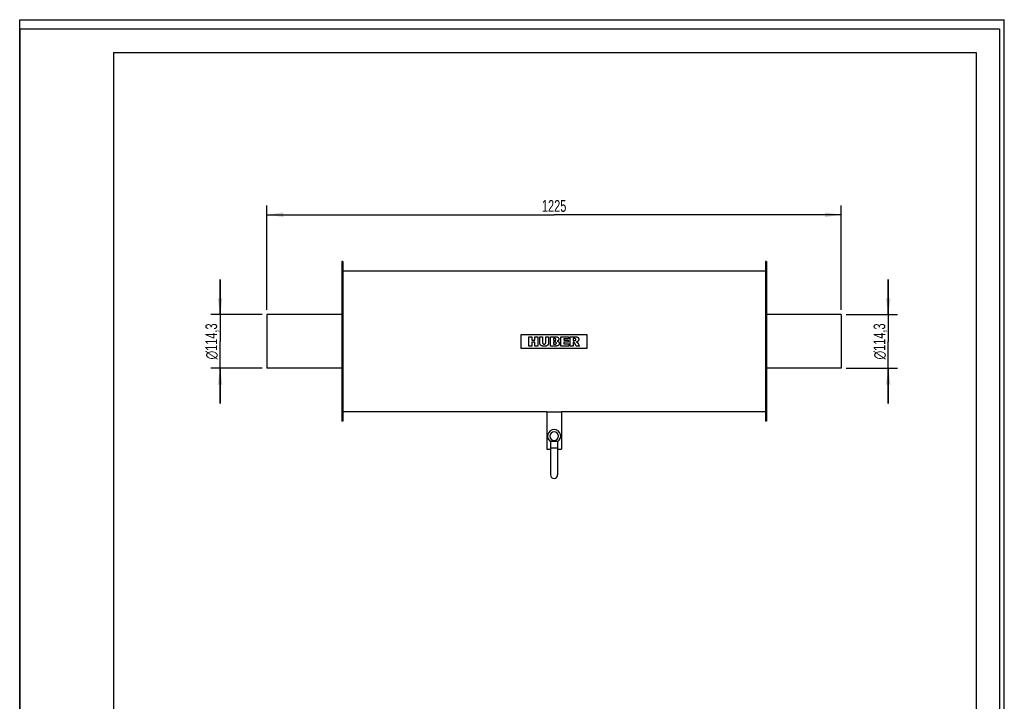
# Model space of a CAD drawing. Header units: millimetres. Extents: x 0 to 2100, y 0 to 2970.
# Tile 7 of 7: x 0 to 2100, y 1517 to 2970. Entities that reach past the tile are written whole.
import ezdxf

# ---------------------------------------------------------------- set-up
doc = ezdxf.new("R2010")
doc.units = ezdxf.units.MM
doc.header["$LTSCALE"] = 193.6
doc.layers.get('0').update_dxf_attribs({"linetype": 'CONTINUOUS'})
for name, color, linetype in [('_2D-BEM', 7, 'CONTINUOUS'), ('_ACHSEN', 7, 'CONTINUOUS'), ('_KURVEN', 7, 'CONTINUOUS')]:
    doc.layers.add(name, color=color, linetype=linetype)
doc.styles.get("Standard").update_dxf_attribs({"font": 'txt', "width": 0.7})
doc.styles.add('TEXTSTYLE_4', font='gdt', dxfattribs={"width": 0.7})
doc.dimstyles.new('DIMSTYLE_1', dxfattribs={"dimtxt": 25, "dimasz": 35, "dimexe": 2, "dimexo": 1, "dimtad": 1, "dimdec": 1, "dimtxsty": 'Standard', "dimblk": '_FILLED', "dimblk1": '_FILLED', "dimblk2": '_FILLED', "dimcen": 0.09, "dimadec": 1, "dimazin": 2, "dimtp": 0.3, "dimtm": 0.3, "dimtfac": 1, "dimtdec": 1, "dimtofl": 0, "dimtmove": 0, "dimatfit": 3, "dimldrblk": '_FILLED', "dimfxl": 1, "dimtolj": 1, "dimarcsym": 0})
doc.dimstyles.new('DIMSTYLE_2', dxfattribs={"dimtxt": 25, "dimasz": 35, "dimexe": 2, "dimexo": 1, "dimtad": 1, "dimdec": 1, "dimtxsty": 'Standard', "dimblk": '_FILLED', "dimblk1": '_FILLED', "dimblk2": '_FILLED', "dimcen": 0.09, "dimadec": 1, "dimazin": 2, "dimtp": 1.2, "dimtm": 1.2, "dimtfac": 1, "dimtdec": 1, "dimtofl": 0, "dimtmove": 0, "dimatfit": 3, "dimldrblk": '_FILLED', "dimfxl": 1, "dimtolj": 1, "dimarcsym": 0})

# ---------------------------------------------------------------- blocks, each defined once
blk = doc.blocks.new('_FILLED')
at = {"color": 0, "linetype": 'ByBlock'}
blk.add_solid([(0, 0), (-1, 0.143), (-1, -0.143)], dxfattribs=at)
blk = doc.blocks.new('*D1')
at = {"layer": '_2D-BEM', "color": 2, "linetype": 'Continuous', "transparency": 16777216}
for p, q in [((1852.4, 2341.4), (1852.4, 2416.4)), ((1852.4, 2416.4), (1852.4, 2284.3)), ((1762.4, 2341.4), (1872.4, 2341.4)), ((1852.4, 2152.1), (1852.4, 2284.3)), ((1762.4, 2227.1), (1872.4, 2227.1)), ((1852.4, 2227.1), (1852.4, 2152.1))]:
    blk.add_line(p, q, dxfattribs=at)
at = {"layer": '_2D-BEM', "color": 2, "linetype": 'Continuous', "transparency": 16777216, "xscale": 35, "yscale": 35, "zscale": 35}
for p, rotation in [((1852.4, 2341.4), 270), ((1852.4, 2227.1), 90)]:
    blk.add_blockref('_FILLED', p, dxfattribs=dict(at, rotation=rotation))
at = {"layer": '_2D-BEM', "color": 2, "linetype": 'Continuous', "transparency": 16777216, "insert": (1821.1, 2284.3), "char_height": 25, "width": 170.536, "attachment_point": 2, "rotation": 90, "line_spacing_factor": 0.9, "style": 'TEXTSTYLE_4'}
blk.add_mtext('{\\fgdt;n}\\ftxt;114,3', dxfattribs=at)
blk = doc.blocks.new('*D2')
at = {"layer": '_2D-BEM', "color": 2, "linetype": 'Continuous', "transparency": 16777216}
for p, q in [((427.4, 2341.4), (427.4, 2416.4)), ((427.4, 2416.4), (427.4, 2284.3)), ((517.4, 2341.4), (407.4, 2341.4)), ((427.4, 2152.1), (427.4, 2284.3)), ((517.4, 2227.1), (407.4, 2227.1)), ((427.4, 2227.1), (427.4, 2152.1))]:
    blk.add_line(p, q, dxfattribs=at)
at = {"layer": '_2D-BEM', "color": 2, "linetype": 'Continuous', "transparency": 16777216, "xscale": 35, "yscale": 35, "zscale": 35}
for p, rotation in [((427.4, 2341.4), 270), ((427.4, 2227.1), 90)]:
    blk.add_blockref('_FILLED', p, dxfattribs=dict(at, rotation=rotation))
at = {"layer": '_2D-BEM', "color": 2, "linetype": 'Continuous', "transparency": 16777216, "insert": (396.1, 2284.3), "char_height": 25, "width": 170.536, "attachment_point": 2, "rotation": 90, "line_spacing_factor": 0.9, "style": 'TEXTSTYLE_4'}
blk.add_mtext('{\\fgdt;n}\\ftxt;114,3', dxfattribs=at)
blk = doc.blocks.new('*D3')
at = {"layer": '_2D-BEM', "color": 2, "linetype": 'Continuous', "transparency": 16777216}
for p, q in [((527.4, 2351.4), (527.4, 2574.3)), ((1752.4, 2351.4), (1752.4, 2574.3)), ((527.4, 2554.3), (1139.9, 2554.3)), ((1752.4, 2554.3), (1139.9, 2554.3))]:
    blk.add_line(p, q, dxfattribs=at)
at = {"layer": '_2D-BEM', "color": 2, "linetype": 'Continuous', "transparency": 16777216, "xscale": 35, "yscale": 35, "zscale": 35, "rotation": 180}
blk.add_blockref('_FILLED', (527.4, 2554.3), dxfattribs=at)
at = {"layer": '_2D-BEM', "color": 2, "linetype": 'Continuous', "transparency": 16777216, "xscale": 35, "yscale": 35, "zscale": 35}
blk.add_blockref('_FILLED', (1752.4, 2554.3), dxfattribs=at)
at = {"layer": '_2D-BEM', "color": 2, "linetype": 'Continuous', "transparency": 16777216, "insert": (1139.9, 2585.5), "char_height": 25, "width": 107.143, "attachment_point": 2, "line_spacing_factor": 0.9}
blk.add_mtext('1225', dxfattribs=at)

msp = doc.modelspace()

# ---------------------------------------------------------------- linework, layer by layer
at = {"color": 7, "linetype": 'Continuous'}
for p, q in [((0, 2970), (2100, 2970)), ((0, 0), (0, 2970)), ((0, 2970), (2100, 2970)), ((0, 0), (0, 2970)), ((2100, 0), (2100, 2970)), ((2100, 0), (2100, 2970)), ((527.36, 2341.42), (527.36, 2339.42)), ((686.86, 2341.42), (527.36, 2341.42)), ((527.36, 2339.42), (527.36, 2229.12)), ((1752.36, 2341.42), (1592.86, 2341.42)), ((1752.36, 2341.42), (1752.36, 2339.42)), ((1752.36, 2339.42), (1752.36, 2229.12)), ((527.36, 2229.12), (527.36, 2227.12)), ((686.86, 2227.12), (527.36, 2227.12)), ((1752.36, 2227.12), (1592.86, 2227.12)), ((1752.36, 2229.12), (1752.36, 2227.12)), ((1132.36, 2071.76), (1132.36, 2057.27)), ((1132.36, 2071.76), (1147.36, 2071.76)), ((1147.36, 2071.76), (1147.36, 2057.27)), ((1132.36, 2057.27), (1132.36, 1999.77)), ((1132.36, 2057.27), (1147.36, 2057.27)), ((1147.36, 2057.27), (1147.36, 1999.77))]:
    msp.add_line(p, q, dxfattribs=at)
at = {"color": 3, "linetype": 'Continuous'}
for p, q in [((0, 2950), (0, 1485)), ((2090, 2950), (0, 2950)), ((2090, 2950), (2090, 0))]:
    msp.add_line(p, q, dxfattribs=at)
at = {"color": 5, "linetype": 'Continuous'}
for p, q in [((200, 2900), (2040, 2900)), ((200, 2900), (200, 50)), ((2040, 2900), (2040, 50))]:
    msp.add_line(p, q, dxfattribs=at)
at = {"color": 7, "linetype": 'Continuous'}
msp.add_arc((1139.86, 1999.77), 7.5, 180, 360, dxfattribs=at)
at = {"layer": '_ACHSEN', "color": 7, "linetype": 'Continuous'}
for p, q in [((686.86, 2454.27), (686.86, 2341.42)), ((688.86, 2454.27), (686.86, 2454.27)), ((688.86, 2454.27), (688.86, 2434.27)), ((1590.86, 2454.27), (1590.86, 2434.27)), ((1592.86, 2454.27), (1590.86, 2454.27)), ((1592.86, 2454.27), (1592.86, 2341.42)), ((688.86, 2434.27), (688.86, 2339.42)), ((1590.86, 2434.27), (688.86, 2434.27)), ((1590.86, 2434.27), (1590.86, 2339.42)), ((686.86, 2341.42), (686.86, 2227.12)), ((688.86, 2339.42), (688.86, 2229.12)), ((1590.86, 2339.42), (1590.86, 2229.12)), ((1592.86, 2341.42), (1592.86, 2227.12)), ((686.86, 2227.12), (686.86, 2114.27)), ((688.86, 2229.12), (688.86, 2134.27)), ((1590.86, 2229.12), (1590.86, 2134.27)), ((1592.86, 2227.12), (1592.86, 2114.27)), ((688.86, 2134.27), (688.86, 2114.27)), ((1124.11, 2134.27), (688.86, 2134.27)), ((1124.11, 2134.27), (1124.11, 2054.27)), ((1124.11, 2134.27), (1155.61, 2134.27)), ((1590.86, 2134.27), (1155.61, 2134.27)), ((1155.61, 2134.27), (1155.61, 2054.27)), ((1590.86, 2134.27), (1590.86, 2114.27)), ((688.86, 2114.27), (686.86, 2114.27)), ((1592.86, 2114.27), (1590.86, 2114.27)), ((1124.11, 2054.27), (1132.36, 2054.27)), ((1147.36, 2054.27), (1155.61, 2054.27))]:
    msp.add_line(p, q, dxfattribs=at)
for radius, start, end in [(14, 90, 237.58992), (9, 90, 270), (14, 302.41008, 90), (9, 270, 90)]:
    msp.add_arc((1139.86, 2082.27), radius, start, end, dxfattribs=at)
at = {"layer": '_KURVEN', "color": 40, "linetype": 'Continuous'}
for p, q in [((1069.86, 2269.27), (1069.86, 2299.27)), ((1069.86, 2299.27), (1209.86, 2299.27)), ((1085.77, 2294.27), (1091.95, 2294.27)), ((1085.77, 2274.27), (1085.77, 2294.27)), ((1091.95, 2294.27), (1091.95, 2287.27)), ((1098.7, 2287.27), (1098.7, 2294.27)), ((1098.7, 2294.27), (1104.91, 2294.27)), ((1104.91, 2294.27), (1104.91, 2274.27)), ((1109.03, 2282.34), (1109.03, 2294.27)), ((1109.03, 2294.27), (1115.2, 2294.27)), ((1115.2, 2294.27), (1115.2, 2282.06)), ((1122.03, 2294.27), (1128.2, 2294.27)), ((1122.03, 2282.06), (1122.03, 2294.27)), ((1128.2, 2294.27), (1128.2, 2282.34)), ((1132.3, 2294.27), (1143.87, 2294.27)), ((1132.3, 2274.27), (1132.3, 2294.27)), ((1138.54, 2290.22), (1138.54, 2286.42)), ((1141.27, 2290.22), (1138.54, 2290.22)), ((1154.01, 2274.27), (1154.01, 2294.27)), ((1154.01, 2294.27), (1170.57, 2294.27)), ((1160.2, 2290), (1160.2, 2286.82)), ((1170.57, 2290), (1160.2, 2290)), ((1170.57, 2294.27), (1170.57, 2290)), ((1174.28, 2294.27), (1184.58, 2294.27)), ((1174.28, 2274.27), (1174.28, 2294.27)), ((1180.49, 2290.23), (1180.49, 2286.16)), ((1183.2, 2290.23), (1180.49, 2290.23)), ((1209.86, 2299.27), (1209.86, 2269.27)), ((1209.86, 2269.27), (1069.86, 2269.27)), ((1091.95, 2274.27), (1085.77, 2274.27)), ((1091.95, 2287.27), (1098.7, 2287.27)), ((1098.7, 2282.36), (1091.95, 2282.36)), ((1091.95, 2282.36), (1091.95, 2274.27)), ((1098.7, 2274.27), (1098.7, 2282.36)), ((1104.91, 2274.27), (1098.7, 2274.27)), ((1142.97, 2274.27), (1132.3, 2274.27)), ((1138.54, 2286.42), (1141.23, 2286.42)), ((1138.54, 2282.62), (1138.54, 2278.57)), ((1141.68, 2282.62), (1138.54, 2282.62)), ((1138.54, 2278.57), (1141.69, 2278.57)), ((1170.87, 2274.27), (1154.01, 2274.27)), ((1160.2, 2286.82), (1169.82, 2286.82)), ((1160.2, 2282.74), (1160.2, 2278.8)), ((1169.82, 2282.74), (1160.2, 2282.74)), ((1160.2, 2278.8), (1170.87, 2278.8)), ((1169.82, 2286.82), (1169.82, 2282.74)), ((1170.87, 2278.8), (1170.87, 2274.27)), ((1180.49, 2274.27), (1174.28, 2274.27)), ((1180.49, 2286.16), (1183.1, 2286.16)), ((1180.49, 2282.39), (1180.49, 2274.27)), ((1181.04, 2282.39), (1180.49, 2282.39)), ((1186.97, 2274.27), (1183.67, 2280.38)), ((1193.96, 2274.27), (1186.97, 2274.27)), ((1190.95, 2280.05), (1193.96, 2274.27))]:
    msp.add_line(p, q, dxfattribs=at)
for points in [[(1143.23, 2289.73), (1143.2, 2289.75), (1143.12, 2289.81), (1142.99, 2289.89), (1142.83, 2289.97), (1142.65, 2290.04), (1142.44, 2290.1), (1142.19, 2290.15), (1141.92, 2290.19), (1141.61, 2290.21), (1141.39, 2290.22), (1141.27, 2290.22)], [(1143.81, 2288.36), (1143.81, 2288.44), (1143.8, 2288.6), (1143.77, 2288.81), (1143.72, 2289), (1143.65, 2289.17), (1143.57, 2289.33), (1143.47, 2289.47), (1143.36, 2289.6), (1143.28, 2289.69), (1143.23, 2289.73)], [(1143.87, 2294.27), (1144.12, 2294.27), (1144.57, 2294.25), (1145.18, 2294.19), (1145.72, 2294.1), (1146.2, 2293.98), (1146.64, 2293.84), (1147.03, 2293.68), (1147.39, 2293.5), (1147.72, 2293.3), (1148.03, 2293.08), (1148.22, 2292.92), (1148.31, 2292.84)], [(1148.31, 2292.84), (1148.42, 2292.73), (1148.62, 2292.53), (1148.89, 2292.22), (1149.12, 2291.9), (1149.31, 2291.57), (1149.48, 2291.23), (1149.61, 2290.88), (1149.72, 2290.52), (1149.8, 2290.14), (1149.85, 2289.73), (1149.86, 2289.44), (1149.86, 2289.29)], [(1149.86, 2289.29), (1149.86, 2289.15), (1149.85, 2288.87), (1149.81, 2288.49), (1149.74, 2288.12), (1149.64, 2287.78), (1149.52, 2287.45), (1149.37, 2287.14), (1149.2, 2286.83), (1149, 2286.54), (1148.84, 2286.34), (1148.76, 2286.24)], [(1185.51, 2289.71), (1185.47, 2289.74), (1185.4, 2289.79), (1185.27, 2289.87), (1185.12, 2289.95), (1184.93, 2290.01), (1184.72, 2290.08), (1184.49, 2290.13), (1184.22, 2290.17), (1183.92, 2290.2), (1183.58, 2290.23), (1183.34, 2290.23), (1183.2, 2290.23)], [(1184.58, 2294.27), (1184.75, 2294.27), (1185.07, 2294.27), (1185.55, 2294.25), (1186.02, 2294.23), (1186.51, 2294.2), (1187, 2294.16), (1187.5, 2294.1), (1188, 2294.02), (1188.49, 2293.92), (1188.81, 2293.83), (1188.96, 2293.78)], [(1186.12, 2288.22), (1186.12, 2288.31), (1186.12, 2288.47), (1186.09, 2288.68), (1186.05, 2288.87), (1185.99, 2289.04), (1185.92, 2289.19), (1185.84, 2289.33), (1185.74, 2289.47), (1185.64, 2289.59), (1185.55, 2289.67), (1185.51, 2289.71)], [(1188.96, 2293.78), (1189.09, 2293.74), (1189.33, 2293.65), (1189.68, 2293.49), (1190, 2293.3), (1190.3, 2293.09), (1190.6, 2292.86), (1190.87, 2292.59), (1191.14, 2292.29), (1191.32, 2292.07), (1191.4, 2291.95)], [(1191.4, 2291.95), (1191.47, 2291.84), (1191.61, 2291.63), (1191.79, 2291.29), (1191.95, 2290.93), (1192.08, 2290.55), (1192.19, 2290.15), (1192.27, 2289.71), (1192.32, 2289.24), (1192.33, 2288.89), (1192.33, 2288.72)], [(1109.6, 2278.96), (1109.56, 2279.11), (1109.47, 2279.41), (1109.37, 2279.82), (1109.28, 2280.19), (1109.21, 2280.56), (1109.15, 2280.91), (1109.1, 2281.27), (1109.06, 2281.62), (1109.04, 2281.98), (1109.03, 2282.22), (1109.03, 2282.34)], [(1110.92, 2276.66), (1110.83, 2276.76), (1110.67, 2276.96), (1110.43, 2277.27), (1110.22, 2277.59), (1110.02, 2277.93), (1109.85, 2278.27), (1109.71, 2278.62), (1109.63, 2278.85), (1109.6, 2278.96)], [(1113.04, 2274.93), (1112.89, 2275.01), (1112.6, 2275.18), (1112.17, 2275.48), (1111.74, 2275.82), (1111.32, 2276.21), (1111.05, 2276.51), (1110.92, 2276.66)], [(1115.92, 2274.13), (1115.78, 2274.15), (1115.51, 2274.19), (1115.14, 2274.25), (1114.81, 2274.31), (1114.5, 2274.39), (1114.2, 2274.47), (1113.9, 2274.56), (1113.61, 2274.67), (1113.32, 2274.79), (1113.13, 2274.88), (1113.04, 2274.93)], [(1115.2, 2282.06), (1115.2, 2281.91), (1115.21, 2281.64), (1115.25, 2281.27), (1115.32, 2280.94), (1115.4, 2280.65), (1115.51, 2280.38), (1115.63, 2280.14), (1115.76, 2279.91), (1115.92, 2279.7), (1116.04, 2279.57), (1116.1, 2279.51)], [(1119.11, 2273.93), (1118.81, 2273.93), (1118.17, 2273.94), (1117.11, 2274), (1116.33, 2274.08), (1115.92, 2274.13)], [(1116.1, 2279.51), (1116.16, 2279.44), (1116.28, 2279.33), (1116.49, 2279.17), (1116.71, 2279.03), (1116.95, 2278.91), (1117.21, 2278.8), (1117.51, 2278.72), (1117.83, 2278.65), (1118.2, 2278.6), (1118.47, 2278.59), (1118.62, 2278.59)], [(1118.62, 2278.59), (1118.76, 2278.59), (1119.03, 2278.6), (1119.39, 2278.65), (1119.71, 2278.71), (1120, 2278.8), (1120.26, 2278.9), (1120.5, 2279.02), (1120.72, 2279.16), (1120.93, 2279.31), (1121.06, 2279.43), (1121.12, 2279.49)], [(1123.43, 2274.59), (1123.27, 2274.53), (1122.94, 2274.43), (1122.43, 2274.29), (1121.92, 2274.18), (1121.41, 2274.09), (1120.89, 2274.02), (1120.35, 2273.97), (1119.77, 2273.94), (1119.34, 2273.93), (1119.11, 2273.93)], [(1121.12, 2279.49), (1121.18, 2279.55), (1121.3, 2279.68), (1121.45, 2279.89), (1121.59, 2280.11), (1121.71, 2280.36), (1121.82, 2280.63), (1121.91, 2280.93), (1121.98, 2281.26), (1122.02, 2281.63), (1122.03, 2281.91), (1122.03, 2282.06)], [(1125.91, 2276.25), (1125.76, 2276.1), (1125.46, 2275.82), (1125.03, 2275.47), (1124.62, 2275.19), (1124.22, 2274.95), (1123.83, 2274.75), (1123.56, 2274.64), (1123.43, 2274.59)], [(1127.64, 2279), (1127.58, 2278.82), (1127.44, 2278.47), (1127.2, 2277.98), (1126.94, 2277.52), (1126.63, 2277.08), (1126.3, 2276.65), (1126.04, 2276.38), (1125.91, 2276.25)], [(1128.2, 2282.34), (1128.2, 2282.11), (1128.18, 2281.64), (1128.11, 2280.95), (1128, 2280.28), (1127.84, 2279.63), (1127.71, 2279.21), (1127.64, 2279)], [(1141.23, 2286.42), (1141.35, 2286.42), (1141.58, 2286.43), (1141.89, 2286.45), (1142.17, 2286.49), (1142.42, 2286.54), (1142.64, 2286.6), (1142.83, 2286.67), (1142.99, 2286.75), (1143.12, 2286.83), (1143.2, 2286.89), (1143.23, 2286.91)], [(1143.94, 2282.07), (1143.9, 2282.1), (1143.82, 2282.17), (1143.66, 2282.26), (1143.48, 2282.34), (1143.27, 2282.42), (1143.02, 2282.49), (1142.74, 2282.54), (1142.43, 2282.58), (1142.08, 2282.61), (1141.81, 2282.62), (1141.68, 2282.62)], [(1141.69, 2278.57), (1141.83, 2278.57), (1142.09, 2278.57), (1142.45, 2278.6), (1142.76, 2278.64), (1143.04, 2278.7), (1143.28, 2278.76), (1143.49, 2278.84), (1143.67, 2278.93), (1143.82, 2279.03), (1143.9, 2279.09), (1143.94, 2279.12)], [(1145.74, 2274.54), (1145.62, 2274.52), (1145.38, 2274.49), (1145.06, 2274.45), (1144.77, 2274.41), (1144.52, 2274.39), (1144.29, 2274.36), (1144.09, 2274.34), (1143.91, 2274.32), (1143.75, 2274.31), (1143.59, 2274.3), (1143.44, 2274.29), (1143.28, 2274.28), (1143.13, 2274.27), (1143.02, 2274.27), (1142.97, 2274.27)], [(1143.23, 2286.91), (1143.27, 2286.95), (1143.34, 2287.02), (1143.44, 2287.13), (1143.53, 2287.26), (1143.61, 2287.4), (1143.67, 2287.55), (1143.73, 2287.72), (1143.77, 2287.9), (1143.8, 2288.12), (1143.81, 2288.28), (1143.81, 2288.36)], [(1144.6, 2280.65), (1144.6, 2280.72), (1144.59, 2280.86), (1144.56, 2281.05), (1144.52, 2281.22), (1144.46, 2281.39), (1144.39, 2281.54), (1144.31, 2281.68), (1144.2, 2281.82), (1144.08, 2281.95), (1143.99, 2282.03), (1143.94, 2282.07)], [(1143.94, 2279.12), (1143.99, 2279.17), (1144.08, 2279.26), (1144.2, 2279.39), (1144.3, 2279.54), (1144.39, 2279.69), (1144.46, 2279.85), (1144.52, 2280.02), (1144.56, 2280.21), (1144.59, 2280.42), (1144.6, 2280.57), (1144.6, 2280.65)], [(1148.09, 2275.19), (1148.01, 2275.15), (1147.85, 2275.07), (1147.59, 2274.96), (1147.33, 2274.87), (1147.06, 2274.79), (1146.8, 2274.72), (1146.53, 2274.67), (1146.27, 2274.62), (1146.01, 2274.58), (1145.83, 2274.55), (1145.74, 2274.54)], [(1148.76, 2286.24), (1148.7, 2286.18), (1148.57, 2286.04), (1148.35, 2285.84), (1148.1, 2285.65), (1147.81, 2285.45), (1147.47, 2285.27), (1147.07, 2285.08), (1146.76, 2284.97), (1146.6, 2284.91)], [(1146.6, 2284.91), (1146.8, 2284.86), (1147.17, 2284.76), (1147.66, 2284.58), (1148.08, 2284.4), (1148.46, 2284.21), (1148.78, 2284.01), (1149.07, 2283.8), (1149.33, 2283.59), (1149.56, 2283.36), (1149.7, 2283.2), (1149.77, 2283.12)], [(1150.07, 2277.16), (1149.99, 2277.04), (1149.84, 2276.8), (1149.6, 2276.47), (1149.34, 2276.18), (1149.06, 2275.9), (1148.76, 2275.64), (1148.44, 2275.41), (1148.21, 2275.26), (1148.09, 2275.19)], [(1149.77, 2283.12), (1149.84, 2283.03), (1149.98, 2282.85), (1150.16, 2282.56), (1150.32, 2282.26), (1150.45, 2281.94), (1150.57, 2281.6), (1150.66, 2281.24), (1150.73, 2280.85), (1150.78, 2280.43), (1150.79, 2280.12), (1150.79, 2279.96)], [(1150.79, 2279.96), (1150.79, 2279.8), (1150.78, 2279.49), (1150.73, 2279.05), (1150.65, 2278.64), (1150.55, 2278.24), (1150.41, 2277.87), (1150.26, 2277.51), (1150.13, 2277.27), (1150.07, 2277.16)], [(1182.54, 2281.91), (1182.48, 2281.96), (1182.34, 2282.04), (1182.14, 2282.15), (1181.94, 2282.23), (1181.72, 2282.3), (1181.5, 2282.35), (1181.28, 2282.38), (1181.12, 2282.39), (1181.04, 2282.39)], [(1183.67, 2280.38), (1183.62, 2280.47), (1183.52, 2280.65), (1183.38, 2280.88), (1183.25, 2281.1), (1183.12, 2281.29), (1183, 2281.45), (1182.88, 2281.6), (1182.76, 2281.72), (1182.65, 2281.83), (1182.58, 2281.89), (1182.54, 2281.91)], [(1183.1, 2286.16), (1183.13, 2286.16), (1183.21, 2286.17), (1183.32, 2286.18), (1183.43, 2286.19), (1183.54, 2286.2), (1183.64, 2286.22), (1183.76, 2286.24), (1183.87, 2286.26), (1184, 2286.28), (1184.13, 2286.3), (1184.27, 2286.33), (1184.42, 2286.36), (1184.57, 2286.39), (1184.68, 2286.42), (1184.73, 2286.43)], [(1184.73, 2286.43), (1184.8, 2286.44), (1184.91, 2286.47), (1185.07, 2286.54), (1185.22, 2286.61), (1185.36, 2286.7), (1185.49, 2286.8), (1185.61, 2286.92), (1185.69, 2287.01), (1185.73, 2287.06)], [(1185.73, 2287.06), (1185.77, 2287.11), (1185.84, 2287.21), (1185.92, 2287.36), (1186, 2287.52), (1186.05, 2287.68), (1186.09, 2287.86), (1186.12, 2288.04), (1186.12, 2288.16), (1186.12, 2288.22)], [(1189.66, 2283.88), (1189.59, 2283.83), (1189.45, 2283.75), (1189.23, 2283.65), (1189.01, 2283.55), (1188.78, 2283.46), (1188.55, 2283.38), (1188.32, 2283.31), (1188.07, 2283.24), (1187.8, 2283.17), (1187.59, 2283.12), (1187.49, 2283.09)], [(1187.49, 2283.09), (1187.57, 2283.07), (1187.72, 2283.01), (1187.92, 2282.93), (1188.11, 2282.86), (1188.29, 2282.79), (1188.46, 2282.71), (1188.62, 2282.63), (1188.79, 2282.55), (1188.95, 2282.45), (1189.05, 2282.38), (1189.1, 2282.35)], [(1189.1, 2282.35), (1189.15, 2282.31), (1189.24, 2282.24), (1189.37, 2282.12), (1189.49, 2282), (1189.6, 2281.88), (1189.71, 2281.76), (1189.81, 2281.64), (1189.9, 2281.53), (1190, 2281.41), (1190.06, 2281.33), (1190.09, 2281.29)], [(1191.61, 2285.83), (1191.55, 2285.72), (1191.41, 2285.5), (1191.18, 2285.19), (1190.93, 2284.9), (1190.65, 2284.62), (1190.35, 2284.36), (1190.03, 2284.11), (1189.79, 2283.95), (1189.66, 2283.88)], [(1190.09, 2281.29), (1190.14, 2281.23), (1190.23, 2281.12), (1190.36, 2280.96), (1190.47, 2280.8), (1190.58, 2280.66), (1190.68, 2280.51), (1190.78, 2280.36), (1190.87, 2280.21), (1190.93, 2280.11), (1190.95, 2280.05)], [(1192.33, 2288.72), (1192.33, 2288.54), (1192.32, 2288.2), (1192.27, 2287.73), (1192.19, 2287.3), (1192.08, 2286.9), (1191.95, 2286.53), (1191.8, 2286.17), (1191.68, 2285.94), (1191.61, 2285.83)]]:
    msp.add_open_spline(points, degree=3, dxfattribs=at)

# ---------------------------------------------------------------- dimensions: what is measured, and where the dimension line sits
at = {"layer": '_2D-BEM', "color": 2, "linetype": 'Continuous'}
dim = msp.add_linear_dim(base=(1752.36, 2554.27), p1=(527.36, 2350.42), p2=(1752.36, 2350.42), dimstyle='DIMSTYLE_2', dxfattribs=at)
dim.commit()
dim.dimension.update_dxf_attribs({"geometry": '*D3', "text_midpoint": (1136.29, 2554.27), "dimtype": 160})
for base, p1, p2, picture, middle in [((427.36, 2341.42), (518.36, 2227.12), (518.36, 2341.42), '*D2', (427.36, 2284.27)), ((1852.36, 2341.42), (1761.36, 2227.12), (1761.36, 2341.42), '*D1', (1852.36, 2284.27))]:
    dim = msp.add_linear_dim(base=base, p1=p1, p2=p2, angle=90, text='%%c<>', dimstyle='DIMSTYLE_1', dxfattribs=at)
    dim.commit()
    dim.dimension.update_dxf_attribs({"geometry": picture, "text_midpoint": middle, "dimtype": 160})

doc.saveas('drawing.dxf')
